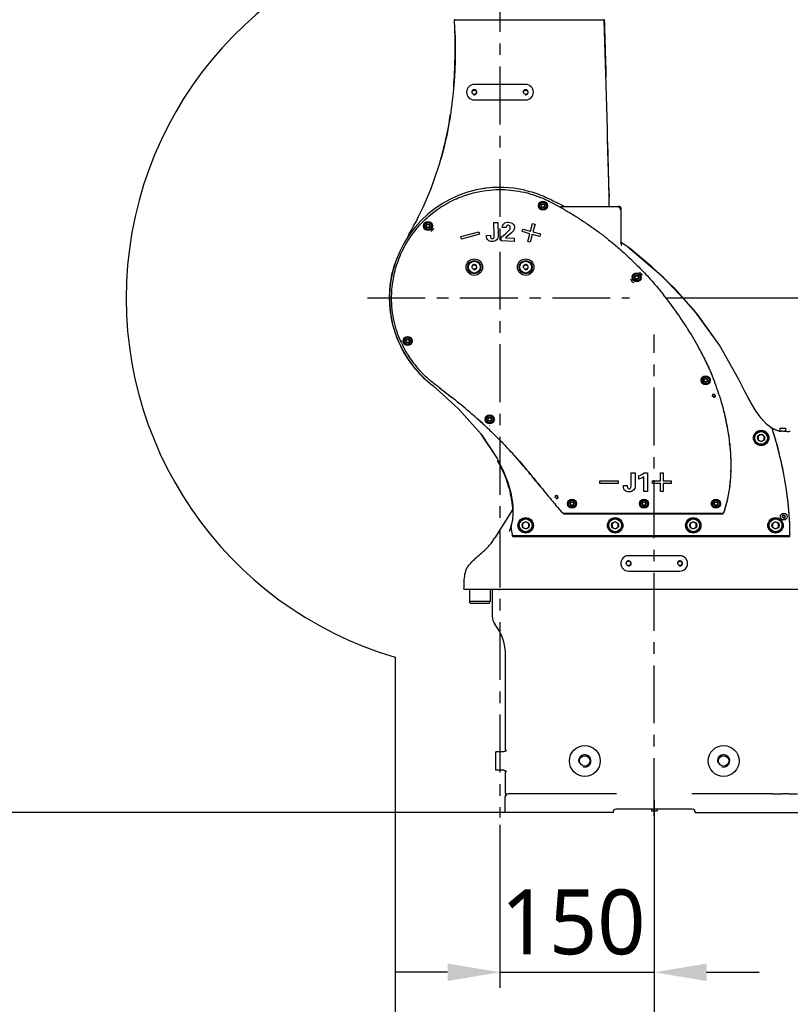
# Model space of a CAD drawing. Header units: millimetres. Extents: x 7426 to 8300, y 124 to 421.
# Tile 118 of 130: x 8197 to 8222, y 309 to 341. Entities that reach past the tile are written whole.
import ezdxf

# ---------------------------------------------------------------- set-up
doc = ezdxf.new("R2010")
doc.units = ezdxf.units.MM
doc.linetypes.add('BANKLINE1', pattern=[5.5, 4, -1.5])
doc.linetypes.add('CENTER', pattern=[0.6, 0.375, -0.075, 0.075, -0.075])
for name, color, linetype in [('00_COMPONENTS', 7, 'BANKLINE1'), ('外形图', 7, 'Continuous'), ('多重引线', 7, 'Continuous')]:
    doc.layers.add(name, color=color, linetype=linetype)
doc.styles.add('微软雅黑', font='msyh.ttc')
doc.dimstyles.new('尺寸标注_1_30比例', dxfattribs={"dimtxt": 2.1, "dimasz": 1.7, "dimexe": 0.5, "dimexo": 0.4, "dimgap": 0.5, "dimtad": 1, "dimdec": 1, "dimlfac": 30, "dimdsep": 46, "dimtxsty": '微软雅黑', "dimcen": 0.09, "dimadec": 0, "dimazin": 0, "dimtp": 0.01, "dimtm": 0.01, "dimtfac": 1, "dimtdec": 1, "dimtofl": 0, "dimtmove": 0, "dimatfit": 3, "dimfxl": 1, "dimtolj": 1, "dimarcsym": 0})

# ---------------------------------------------------------------- blocks, each defined once
blk = doc.blocks.new('*D1494')
at = {"layer": 'Defpoints', "color": 0}
for p in [(8214.726, 352.457), (8232.486, 352.457), (8217.448, 332.124)]:
    blk.add_point(p, dxfattribs=at)
at = {"layer": '外形图', "color": 0, "linetype": 'Continuous', "lineweight": -2}
for p, q in [((8215.126, 352.457), (8232.986, 352.457)), ((8232.486, 333.824), (8232.486, 350.757)), ((8217.848, 332.124), (8232.986, 332.124))]:
    blk.add_line(p, q, dxfattribs=at)
at = {"layer": '外形图', "color": 0}
for points in [[(8232.77, 350.757), (8232.203, 350.757), (8232.486, 352.457)], [(8232.203, 333.824), (8232.77, 333.824), (8232.486, 332.124)]]:
    blk.add_solid(points, dxfattribs=at)
at = {"layer": '外形图', "color": 0, "insert": (8229.805, 342.291), "char_height": 2.1, "attachment_point": 2, "rotation": 90, "style": '微软雅黑'}
blk.add_mtext('\\A1;\\A1;610', dxfattribs=at)
blk = doc.blocks.new('*D1497')
at = {"layer": 'Defpoints', "color": 0}
for p in [(8217.448, 315.511), (8212.448, 315.457), (8217.448, 310.277)]:
    blk.add_point(p, dxfattribs=at)
at = {"layer": '外形图', "color": 0, "linetype": 'Continuous', "lineweight": -2}
for p, q in [((8212.448, 315.057), (8212.448, 309.777)), ((8217.448, 315.111), (8217.448, 309.777)), ((8210.748, 310.277), (8209.048, 310.277)), ((8212.448, 310.277), (8217.448, 310.277)), ((8219.148, 310.277), (8220.848, 310.277))]:
    blk.add_line(p, q, dxfattribs=at)
at = {"layer": '外形图', "color": 0}
for points in [[(8210.748, 309.993), (8210.748, 310.56), (8212.448, 310.277)], [(8219.148, 310.56), (8219.148, 309.993), (8217.448, 310.277)]]:
    blk.add_solid(points, dxfattribs=at)
at = {"layer": '外形图', "color": 0, "insert": (8214.821, 312.959), "char_height": 2.1, "attachment_point": 2, "style": '微软雅黑'}
blk.add_mtext('\\A1;\\A1;150', dxfattribs=at)
blk = doc.blocks.new('*D1501')
at = {"layer": '00_COMPONENTS', "color": 0, "linetype": 'ByBlock', "lineweight": -2, "ltscale": 20}
for p, q in [((8168.947, 331.724), (8168.947, 282.959)), ((8217.448, 315.846), (8217.448, 282.959)), ((8215.748, 283.459), (8170.647, 283.459))]:
    blk.add_line(p, q, dxfattribs=at)
at = {"layer": '00_COMPONENTS', "color": 0}
for points in [[(8170.647, 283.742), (8170.647, 283.176), (8168.947, 283.459)], [(8215.748, 283.176), (8215.748, 283.742), (8217.448, 283.459)]]:
    blk.add_solid(points, dxfattribs=at)
at = {"layer": 'Defpoints', "color": 0}
for p in [(8168.947, 332.124), (8217.448, 316.246), (8168.947, 283.459)]:
    blk.add_point(p, dxfattribs=at)
at = {"layer": '00_COMPONENTS', "color": 0, "insert": (8193.198, 285.05), "char_height": 2.1, "attachment_point": 5, "style": '微软雅黑'}
blk.add_mtext('\\A1;\\A1;1455', dxfattribs=at)
blk = doc.blocks.new('*D1502')
at = {"layer": '00_COMPONENTS', "color": 0, "linetype": 'ByBlock', "lineweight": -2, "ltscale": 20}
for p, q in [((8212.215, 315.457), (8161.81, 315.457)), ((8162.31, 313.757), (8162.31, 290.696)), ((8208.168, 288.996), (8161.81, 288.996))]:
    blk.add_line(p, q, dxfattribs=at)
at = {"layer": '00_COMPONENTS', "color": 0}
for points in [[(8162.593, 313.757), (8162.026, 313.757), (8162.31, 315.457)], [(8162.026, 290.696), (8162.593, 290.696), (8162.31, 288.996)]]:
    blk.add_solid(points, dxfattribs=at)
at = {"layer": 'Defpoints', "color": 0}
for p in [(8212.615, 315.457), (8162.31, 288.996), (8208.568, 288.996)]:
    blk.add_point(p, dxfattribs=at)
at = {"layer": '00_COMPONENTS', "color": 0, "insert": (8160.725, 302.227), "char_height": 2.1, "attachment_point": 5, "rotation": 90, "style": '微软雅黑'}
blk.add_mtext('\\A1;\\A1;793.8', dxfattribs=at)
blk = doc.blocks.new('*D1503')
at = {"layer": '00_COMPONENTS', "color": 0, "linetype": 'ByBlock', "lineweight": -2, "ltscale": 20}
for p, q in [((8212.048, 375.625), (8161.81, 375.625)), ((8162.31, 317.157), (8162.31, 373.925)), ((8213.382, 315.457), (8161.81, 315.457))]:
    blk.add_line(p, q, dxfattribs=at)
at = {"layer": '00_COMPONENTS', "color": 0}
for points in [[(8162.593, 373.925), (8162.026, 373.925), (8162.31, 375.625)], [(8162.026, 317.157), (8162.593, 317.157), (8162.31, 315.457)]]:
    blk.add_solid(points, dxfattribs=at)
at = {"layer": 'Defpoints', "color": 0}
for p in [(8162.31, 375.625), (8212.448, 375.625), (8213.782, 315.457)]:
    blk.add_point(p, dxfattribs=at)
at = {"layer": '00_COMPONENTS', "color": 0, "insert": (8160.718, 345.541), "char_height": 2.1, "attachment_point": 5, "rotation": 90, "style": '微软雅黑'}
blk.add_mtext('\\A1;\\A1;1805', dxfattribs=at)

msp = doc.modelspace()

# ---------------------------------------------------------------- linework, layer by layer
at = {"layer": '00_COMPONENTS', "linetype": 'CENTER', "ltscale": 5}
msp.add_line((8208.1501, 332.124), (8216.6487, 332.124), dxfattribs=at)
at = {"layer": '00_COMPONENTS', "linetype": 'ByBlock', "ltscale": 20}
msp.add_line((8209.0501, 320.4911), (8209.0501, 289.0013), dxfattribs=at)
for radius, start, end in [(43.5013, 9, 259), (15.9863, 331.51953, 87.2624), (12.1191, 96.25982, 253.7161)]:
    msp.add_arc((8212.4482, 332.124), radius, start, end, dxfattribs=at)
at = {"layer": '外形图', "linetype": 'CENTER', "ltscale": 5}
for p, q in [((8212.4482, 354.624), (8212.4482, 315.2907)), ((8217.4482, 315.344), (8217.4482, 330.9369))]:
    msp.add_line(p, q, dxfattribs=at)
at = {"layer": '外形图', "linetype": 'Continuous'}
for p, q in [((8210.9719, 341.1573), (8210.9735, 341.124)), ((8215.8307, 341.124), (8210.9735, 341.124)), ((8215.8307, 341.124), (8215.8297, 341.1573)), ((8213.2816, 339.0407), (8211.6149, 339.0407)), ((8211.6149, 338.5407), (8213.2816, 338.5407)), ((8215.9836, 335.5027), (8215.986, 335.3965)), ((8213.7842, 335.1148), (8213.8135, 335.1657)), ((8213.8135, 335.064), (8213.7842, 335.1148)), ((8213.8135, 335.1657), (8213.8722, 335.1657)), ((8213.8722, 335.064), (8213.8135, 335.064)), ((8213.8722, 335.1657), (8213.9016, 335.1148)), ((8213.9016, 335.1148), (8213.8722, 335.064)), ((8214.4948, 335.1064), (8214.2997, 335.2089)), ((8214.4537, 335.0907), (8216.2816, 335.0907)), ((8214.4871, 335.0996), (8214.4748, 335.1054)), ((8214.5225, 335.0911), (8214.4871, 335.0996)), ((8214.5227, 335.0907), (8214.4948, 335.1064)), ((8214.533, 335.0907), (8214.5225, 335.0911)), ((8215.993, 335.0917), (8215.9927, 335.1044)), ((8216.3816, 333.8909), (8216.3816, 334.9907)), ((8210.0561, 334.4575), (8210.0854, 334.5083)), ((8210.0854, 334.4066), (8210.0561, 334.4575)), ((8210.0854, 334.5083), (8210.1441, 334.5083)), ((8210.1441, 334.4066), (8210.0854, 334.4066)), ((8210.1441, 334.5083), (8210.1735, 334.4575)), ((8210.1735, 334.4575), (8210.1441, 334.4066)), ((8212.2461, 334.5685), (8212.3764, 334.5728)), ((8212.2605, 334.1338), (8212.2461, 334.5685)), ((8212.3764, 334.5728), (8212.3897, 334.1723)), ((8212.6534, 334.4049), (8212.5194, 334.4103)), ((8213.1654, 334.2735), (8213.187, 334.354)), ((8213.187, 334.354), (8213.4365, 334.2871)), ((8213.4365, 334.2871), (8213.5034, 334.5367)), ((8213.5034, 334.5367), (8213.5839, 334.5151)), ((8213.5839, 334.5151), (8213.517, 334.2656)), ((8211.1803, 334.1156), (8211.7599, 334.2709)), ((8211.2019, 334.0351), (8211.1803, 334.1156)), ((8211.7814, 334.1904), (8211.2019, 334.0351)), ((8211.7599, 334.2709), (8211.7814, 334.1904)), ((8212.0083, 334.1513), (8212.1357, 334.1555)), ((8212.0089, 334.1325), (8212.0083, 334.1513)), ((8212.1357, 334.1555), (8212.1355, 334.1342)), ((8212.4846, 333.9752), (8212.4893, 334.0895)), ((8212.6236, 334.0716), (8212.9117, 334.0599)), ((8212.9117, 334.0599), (8212.9076, 333.9581)), ((8213.415, 334.2066), (8213.1654, 334.2735)), ((8213.3481, 333.9571), (8213.415, 334.2066)), ((8213.4955, 334.1851), (8213.4286, 333.9355)), ((8213.745, 334.1182), (8213.4955, 334.1851)), ((8213.517, 334.2656), (8213.7666, 334.1987)), ((8213.7666, 334.1987), (8213.745, 334.1182)), ((8212.9076, 333.9581), (8212.4846, 333.9752)), ((8213.4286, 333.9355), (8213.3481, 333.9571)), ((8216.6327, 333.7438), (8216.3816, 333.9235)), ((8216.5158, 333.8275), (8216.3816, 333.9175)), ((8217.7534, 332.7883), (8216.5935, 333.7719)), ((8216.8229, 332.7907), (8216.8522, 332.8415)), ((8216.8522, 332.7398), (8216.8229, 332.7907)), ((8216.8522, 332.8415), (8216.9109, 332.8415)), ((8216.9109, 332.7398), (8216.8522, 332.7398)), ((8216.9109, 332.8415), (8216.9403, 332.7907)), ((8216.9403, 332.7907), (8216.9109, 332.7398)), ((8218.7342, 331.7362), (8217.7534, 332.7883)), ((8218.1196, 331.7386), (8218.1273, 331.7279)), ((8218.1273, 331.7279), (8218.1319, 331.7215)), ((8219.548, 330.6225), (8218.7342, 331.7362)), ((8209.3987, 330.7294), (8209.4281, 330.7802)), ((8209.4281, 330.6785), (8209.3987, 330.7294)), ((8209.4281, 330.7802), (8209.4868, 330.7802)), ((8209.4868, 330.6785), (8209.4281, 330.6785)), ((8209.4868, 330.7802), (8209.5161, 330.7294)), ((8209.5161, 330.7294), (8209.4868, 330.6785)), ((8219.5568, 330.6069), (8219.548, 330.6225)), ((8218.987, 330.3426), (8218.9808, 330.3544)), ((8219.0553, 330.2114), (8219.0575, 330.2071)), ((8209.61, 330.0577), (8209.61, 330.0576)), ((8219.1218, 330.0783), (8219.127, 330.0674)), ((8219.204, 329.9049), (8219.2085, 329.8953)), ((8219.3172, 329.6444), (8219.3218, 329.6332)), ((8210.2584, 329.2877), (8210.2628, 329.2842)), ((8219.0562, 329.4573), (8219.0856, 329.5082)), ((8219.0856, 329.4065), (8219.0562, 329.4573)), ((8219.0856, 329.5082), (8219.1443, 329.5082)), ((8219.1443, 329.4065), (8219.0856, 329.4065)), ((8219.1443, 329.5082), (8219.1736, 329.4573)), ((8219.1736, 329.4573), (8219.1443, 329.4065)), ((8210.5676, 329.1513), (8210.6041, 329.1229)), ((8210.6041, 329.1229), (8210.6373, 329.097)), ((8210.6373, 329.097), (8210.7027, 329.0459)), ((8210.7027, 329.0459), (8210.7104, 329.0399)), ((8210.7104, 329.0399), (8210.789, 328.9783)), ((8210.789, 328.9783), (8210.8737, 328.9117)), ((8219.709, 328.4298), (8219.7119, 328.418)), ((8212.0562, 328.1907), (8212.0856, 328.2415)), ((8212.0856, 328.1398), (8212.0562, 328.1907)), ((8212.0856, 328.2415), (8212.1443, 328.2415)), ((8212.1443, 328.1398), (8212.0856, 328.1398)), ((8212.1443, 328.2415), (8212.1736, 328.1907)), ((8212.1736, 328.1907), (8212.1443, 328.1398)), ((8221.1715, 327.9737), (8221.1387, 328.0038)), ((8221.1794, 327.9686), (8221.1715, 327.9737)), ((8221.2345, 327.9328), (8221.1994, 327.9556)), ((8211.8284, 327.7169), (8212.357, 326.9186)), ((8220.9149, 327.705), (8220.8159, 327.6478)), ((8220.8159, 327.6478), (8220.8159, 327.5335)), ((8221.0139, 327.6478), (8220.9149, 327.705)), ((8221.0139, 327.5335), (8221.0139, 327.6478)), ((8221.3561, 327.8587), (8221.2323, 327.9295)), ((8221.4604, 327.8191), (8221.3393, 327.8683)), ((8221.4688, 327.8176), (8221.4604, 327.8191)), ((8221.4739, 327.8173), (8221.5792, 327.8099)), ((8221.5268, 327.8136), (8221.5335, 327.91)), ((8221.5371, 327.9131), (8221.5335, 327.91)), ((8221.5335, 327.91), (8221.7164, 327.8972)), ((8221.5371, 327.9131), (8221.7133, 327.9008)), ((8221.5838, 327.8056), (8221.5706, 327.8062)), ((8221.7097, 327.8008), (8221.7164, 327.8972)), ((8221.7133, 327.9008), (8221.7164, 327.8972)), ((8221.8617, 327.7982), (8221.8144, 327.8015)), ((8221.8147, 327.7993), (8221.8148, 327.7984)), ((8220.8159, 327.5335), (8220.9149, 327.4763)), ((8220.9149, 327.4763), (8221.0139, 327.5335)), ((8212.531, 326.5328), (8212.5345, 326.5248)), ((8212.5403, 326.5561), (8212.5508, 326.5353)), ((8213.3244, 326.5456), (8213.2997, 326.5751)), ((8216.6998, 326.4572), (8216.8302, 326.4572)), ((8216.6998, 326.0222), (8216.6998, 326.4572)), ((8216.8302, 326.4572), (8216.8302, 326.0565)), ((8216.9551, 326.2541), (8216.9551, 326.3657)), ((8217.1177, 326.4572), (8217.2296, 326.4572)), ((8217.2296, 326.4572), (8217.2297, 325.8572)), ((8217.6566, 326.4572), (8217.74, 326.4572)), ((8217.6566, 326.1989), (8217.6566, 326.4572)), ((8217.74, 326.4572), (8217.74, 326.1989)), ((8215.6816, 326.1988), (8216.2816, 326.1989)), ((8215.6816, 326.1155), (8215.6816, 326.1988)), ((8216.2816, 326.1155), (8215.6816, 326.1155)), ((8216.2816, 326.1989), (8216.2816, 326.1155)), ((8216.4483, 326.0481), (8216.5757, 326.0481)), ((8216.4483, 326.0293), (8216.4483, 326.0481)), ((8216.5757, 326.0481), (8216.5749, 326.0268)), ((8217.1072, 325.8572), (8217.1072, 326.3314)), ((8217.3983, 326.1989), (8217.6566, 326.1989)), ((8217.3983, 326.1155), (8217.3983, 326.1989)), ((8217.6566, 326.1156), (8217.3983, 326.1155)), ((8217.6566, 325.8572), (8217.6566, 326.1156)), ((8217.74, 326.1989), (8217.9983, 326.1989)), ((8217.9983, 326.1156), (8217.74, 326.1156)), ((8217.74, 326.1156), (8217.74, 325.8572)), ((8217.9983, 326.1989), (8217.9983, 326.1156)), ((8213.7557, 326.0188), (8213.7528, 326.0224)), ((8217.2297, 325.8572), (8217.1072, 325.8572)), ((8217.74, 325.8572), (8217.6566, 325.8572)), ((8214.1462, 325.5418), (8214.1184, 325.575)), ((8214.7229, 325.4573), (8214.7522, 325.5082)), ((8214.7522, 325.4065), (8214.7229, 325.4573)), ((8214.7522, 325.5082), (8214.8109, 325.5082)), ((8214.8109, 325.4065), (8214.7522, 325.4065)), ((8214.8109, 325.5082), (8214.8403, 325.4573)), ((8214.8403, 325.4573), (8214.8109, 325.4065)), ((8217.0562, 325.4573), (8217.0856, 325.5082)), ((8217.0856, 325.4065), (8217.0562, 325.4573)), ((8217.0856, 325.5082), (8217.1443, 325.5082)), ((8217.1443, 325.4065), (8217.0856, 325.4065)), ((8217.1443, 325.5082), (8217.1736, 325.4573)), ((8217.1736, 325.4573), (8217.1443, 325.4065)), ((8219.3895, 325.4573), (8219.4189, 325.5082)), ((8219.4189, 325.4065), (8219.3895, 325.4573)), ((8219.4189, 325.5082), (8219.4776, 325.5082)), ((8219.4776, 325.4065), (8219.4189, 325.4065)), ((8219.4776, 325.5082), (8219.5069, 325.4573)), ((8219.5069, 325.4573), (8219.4776, 325.4065)), ((8212.8638, 325.28), (8212.2819, 324.3574)), ((8214.4813, 325.1598), (8214.4834, 325.1576)), ((8214.4834, 325.1576), (8214.4835, 325.1574)), ((8214.4942, 325.1461), (8214.4836, 325.1575)), ((8214.4952, 325.1572), (8219.6774, 325.1573)), ((8219.6832, 325.124), (8214.5149, 325.124)), ((8219.6949, 325.1574), (8219.6934, 325.1529)), ((8219.6952, 325.1577), (8219.6951, 325.1576)), ((8219.6952, 325.1577), (8219.6974, 325.1642)), ((8212.8493, 324.9209), (8212.8162, 324.7591)), ((8213.2816, 324.8717), (8213.1826, 324.8145)), ((8213.1826, 324.8145), (8213.1826, 324.7002)), ((8213.3806, 324.8145), (8213.2816, 324.8717)), ((8213.3806, 324.7002), (8213.3806, 324.8145)), ((8216.1816, 324.8717), (8216.0826, 324.8145)), ((8216.0826, 324.8145), (8216.0826, 324.7002)), ((8216.2806, 324.8145), (8216.1816, 324.8717)), ((8216.2806, 324.7002), (8216.2806, 324.8145)), ((8218.7149, 324.8717), (8218.6159, 324.8145)), ((8218.6159, 324.8145), (8218.6159, 324.7002)), ((8218.8139, 324.8145), (8218.7149, 324.8717)), ((8218.8139, 324.7002), (8218.8139, 324.8145)), ((8221.3816, 324.8717), (8221.2826, 324.8145)), ((8221.2826, 324.8145), (8221.2826, 324.7002)), ((8221.4806, 324.8145), (8221.3816, 324.8717)), ((8221.4806, 324.7002), (8221.4806, 324.8145)), ((8212.741, 324.563), (8212.7407, 324.5625)), ((8212.8529, 324.4573), (8212.8377, 324.5482)), ((8212.8588, 324.4221), (8212.8529, 324.4573)), ((8213.1826, 324.7002), (8213.2816, 324.643)), ((8213.2816, 324.643), (8213.3806, 324.7002)), ((8216.0826, 324.7002), (8216.1816, 324.643)), ((8216.1816, 324.643), (8216.2806, 324.7002)), ((8218.6159, 324.7002), (8218.7149, 324.643)), ((8218.7149, 324.643), (8218.8139, 324.7002)), ((8221.2826, 324.7002), (8221.3816, 324.643)), ((8221.3816, 324.643), (8221.4806, 324.7002)), ((8221.851, 324.4573), (8221.851, 324.4519)), ((8212.8641, 324.3907), (8212.8588, 324.4221)), ((8221.8509, 324.3907), (8212.8641, 324.3907)), ((8212.8701, 324.424), (8221.8366, 324.424)), ((8212.0177, 324.0109), (8212.021, 324.0141)), ((8218.2816, 323.774), (8216.6149, 323.774)), ((8216.6149, 323.274), (8218.2816, 323.274)), ((8211.2816, 322.6907), (8222.7787, 322.6907)), ((8211.4649, 322.6907), (8211.4649, 322.2907)), ((8212.1316, 322.6907), (8212.1316, 322.2907)), ((8212.1982, 322.6573), (8212.1982, 321.8026)), ((8212.4316, 322.6573), (8212.4316, 322.6907)), ((8212.1316, 322.2907), (8211.4649, 322.2907)), ((8211.5034, 322.224), (8211.4649, 322.2907)), ((8212.0931, 322.224), (8211.5034, 322.224)), ((8212.0931, 322.224), (8212.1316, 322.2907)), ((8212.6316, 317.4422), (8212.6316, 320.5363)), ((8212.577, 317.424), (8212.3149, 317.424)), ((8212.3149, 316.824), (8212.3149, 317.424)), ((8212.577, 316.824), (8212.3149, 316.824)), ((8212.577, 316.824), (8212.6063, 316.8193)), ((8212.6316, 316.0826), (8212.6316, 316.8059)), ((8212.6149, 315.4573), (8212.6149, 315.9573)), ((8212.6316, 316.0826), (8212.6306, 316.055)), ((8216.2309, 316.0573), (8212.7149, 316.0573)), ((8221.291, 316.0573), (8218.6656, 316.0573)), ((8221.291, 316.0573), (8221.6042, 316.0573)), ((8221.825, 316.0573), (8221.6042, 316.0573)), ((8221.825, 316.0573), (8222.0968, 316.0573)), ((8218.6816, 315.5573), (8216.2149, 315.5573)), ((8217.3566, 315.5573), (8217.3566, 315.5107)), ((8217.3566, 315.5107), (8217.5399, 315.5107)), ((8217.3566, 315.5107), (8217.3599, 315.5073)), ((8217.3599, 315.5073), (8217.5366, 315.5073)), ((8217.5399, 315.5107), (8217.5366, 315.5073)), ((8217.5399, 315.5573), (8217.5399, 315.5107)), ((8216.1149, 315.4573), (8212.6149, 315.4573)), ((8218.7816, 315.4573), (8222.2816, 315.4573))]:
    msp.add_line(p, q, dxfattribs=at)
for points in [[(8216.3932, 333.8326), (8216.3965, 333.828), (8216.3935, 333.8336), (8216.3859, 333.8555), (8216.3816, 333.8909)], [(8220.191, 329.4792), (8219.568, 330.5912), (8218.8606, 331.5806), (8218.1236, 332.4199), (8217.3764, 333.1341), (8216.6327, 333.7438)], [(8209.2562, 330.7395), (8209.2597, 330.7323), (8209.2618, 330.7244)], [(8221.2324, 327.9294), (8221.0932, 328.04), (8220.9228, 328.22), (8220.7534, 328.4474), (8220.5765, 328.7336), (8220.3821, 329.0952), (8220.191, 329.4792)], [(8210.3671, 329.1983), (8211.1065, 328.5301), (8211.8371, 327.7071), (8212.357, 326.9186)], [(8220.5531, 328.7772), (8220.528, 328.8199), (8220.4252, 329.015)], [(8220.7228, 328.497), (8220.6885, 328.5469), (8220.6221, 328.6599)], [(8220.8861, 328.2692), (8220.8468, 328.316), (8220.7956, 328.3907)], [(8212.1069, 327.9944), (8212.1083, 327.9922), (8212.11, 327.9904), (8212.1115, 327.9884), (8212.1145, 327.9841), (8212.1219, 327.9797)], [(8221.053, 328.0824), (8221.0087, 328.123), (8220.9635, 328.1769)], [(8221.5784, 327.7995), (8221.4911, 327.8112), (8221.3561, 327.8587)], [(8212.357, 326.9186), (8212.5394, 326.5604), (8212.6942, 326.1736), (8212.797, 325.8125), (8212.8533, 325.4807), (8212.869, 325.1816), (8212.8493, 324.9209)], [(8212.6647, 326.2421), (8212.7112, 326.1225), (8212.8124, 325.7404), (8212.8615, 325.3939), (8212.8631, 325.279)], [(8214.4834, 325.1576), (8214.4834, 325.1579), (8214.4836, 325.1586), (8214.4839, 325.1596), (8214.4844, 325.1609), (8214.4851, 325.1623), (8214.4858, 325.1639)], [(8214.4835, 325.1574), (8214.4868, 325.1573), (8214.4952, 325.1572)], [(8219.6774, 325.1573), (8219.6864, 325.1573), (8219.6928, 325.1574)], [(8219.6909, 325.1662), (8219.6921, 325.1644), (8219.6931, 325.1628), (8219.694, 325.1612), (8219.6947, 325.1598), (8219.6951, 325.1587), (8219.6952, 325.1578)], [(8212.8161, 324.7588), (8212.7627, 324.6068), (8212.7407, 324.5625)], [(8212.6565, 317.4712), (8212.6565, 317.4712), (8212.6507, 317.461), (8212.6338, 317.4434), (8212.6057, 317.4285), (8212.577, 317.424)], [(8212.6061, 316.8194), (8212.6339, 316.8046), (8212.6504, 316.7874), (8212.6556, 316.7788)], [(8212.6306, 316.055), (8212.6256, 316.0158), (8212.6184, 315.9835)]]:
    msp.add_lwpolyline(points, dxfattribs=at)
for centre, radius in [((8211.6149, 338.7907), 0.07), ((8213.2816, 338.7907), 0.07), ((8213.8429, 335.1148), 0.1467), ((8213.8429, 335.1148), 0.1438), ((8213.8429, 335.1148), 0.115), ((8213.8429, 335.1148), 0.0684), ((8210.1148, 334.4575), 0.1467), ((8210.1148, 334.4575), 0.1438), ((8210.1148, 334.4575), 0.115), ((8210.1148, 334.4575), 0.0684), ((8211.6148, 333.1237), 0.07), ((8213.2815, 333.1238), 0.07), ((8216.8816, 332.7907), 0.1467), ((8216.8816, 332.7907), 0.1438), ((8216.8816, 332.7907), 0.115), ((8216.8816, 332.7907), 0.0684), ((8209.4574, 330.7294), 0.1467), ((8209.4574, 330.7294), 0.1438), ((8209.4574, 330.7294), 0.115), ((8209.4574, 330.7294), 0.0684), ((8219.115, 329.4576), 0.1483), ((8219.1149, 329.4573), 0.1467), ((8219.1149, 329.4573), 0.1438), ((8219.1149, 329.4573), 0.115), ((8219.1149, 329.4573), 0.0684), ((8219.3816, 328.9576), 0.0417), ((8212.1151, 328.1907), 0.1483), ((8212.1149, 328.1907), 0.1467), ((8212.1149, 328.1907), 0.1438), ((8212.1149, 328.1907), 0.115), ((8212.1149, 328.1907), 0.0684), ((8220.9149, 327.5907), 0.25), ((8220.9149, 327.5907), 0.2167), ((8220.9149, 327.5907), 0.2067), ((8220.9149, 327.5907), 0.1143), ((8214.2817, 325.6741), 0.0417), ((8214.7816, 325.4573), 0.1467), ((8214.7816, 325.4573), 0.1438), ((8214.7816, 325.4573), 0.115), ((8214.7816, 325.4573), 0.0684), ((8217.1149, 325.4573), 0.1467), ((8217.1149, 325.4573), 0.1438), ((8217.1149, 325.4573), 0.115), ((8217.1149, 325.4573), 0.0684), ((8219.4483, 325.4573), 0.1483), ((8219.4482, 325.4573), 0.1467), ((8219.4482, 325.4573), 0.1438), ((8219.4482, 325.4573), 0.115), ((8219.4482, 325.4573), 0.0684), ((8221.6482, 325.0407), 0.1083), ((8221.6482, 325.0407), 0.0417), ((8213.2816, 324.7573), 0.25), ((8213.2816, 324.7573), 0.2167), ((8213.2816, 324.7573), 0.2067), ((8213.2816, 324.7573), 0.1143), ((8216.1816, 324.7573), 0.25), ((8216.1816, 324.7573), 0.2167), ((8216.1816, 324.7573), 0.2067), ((8216.1816, 324.7573), 0.1143), ((8218.7149, 324.7573), 0.25), ((8218.7149, 324.7573), 0.2167), ((8218.7149, 324.7573), 0.2067), ((8218.7149, 324.7573), 0.1143), ((8221.3816, 324.7573), 0.25), ((8221.3816, 324.7573), 0.2167), ((8221.3816, 324.7573), 0.2067), ((8221.3816, 324.7573), 0.1143), ((8216.6149, 323.524), 0.07), ((8218.2816, 323.524), 0.07), ((8215.1982, 317.124), 0.5), ((8219.6982, 317.124), 0.5), ((8215.1982, 317.124), 0.17), ((8219.6982, 317.124), 0.17)]:
    msp.add_circle(centre, radius, dxfattribs=at)
for centre, radius, start, end in [((8189.2315, 340.1146), 21.7654, 1.71624, 2.65821), ((8189.2327, 340.1146), 21.7642, 1.71541, 2.65822), ((7314.8846, 313.8139), 901.3599, 1.3788003, 1.7362574), ((8196.7376, 340.1199), 14.2564, 355.3941, 357.11317), ((8211.6149, 338.7907), 0.25, 90, 270), ((8211.6149, 338.7907), 0.0833, 255, 195), ((8213.2816, 338.7907), 0.0833, 255, 195), ((8213.2816, 338.7907), 0.25, 270, 90), ((8198.8952, 339.882), 12.0848, 349.16075, 351.40055), ((8199.3061, 339.804), 11.6666, 347.2143, 349.15767), ((8199.5611, 339.7466), 11.4052, 345.76695, 347.17056), ((8211.2032, 337.1041), 0.5333, 166.82632, 168.10516), ((7610.2422, 321.3058), 605.9077, 1.3426042, 1.5126105), ((8199.7377, 339.7017), 11.223, 344.06669, 345.76734), ((8200.0033, 339.6228), 10.9459, 330.15917, 344.08192), ((8212.4482, 332.124), 3.5833, 77.89364, 232.32952), ((8212.4506, 332.1086), 3.5988, 97.0907, 98.77927), ((8212.4486, 332.1394), 3.568, 89.00961, 94.05431), ((8212.48, 332.185), 3.5171, 76.92639, 78.18614), ((8211.6278, 330.3887), 5.4329, 63.62713, 63.74381), ((8214.4536, 335.3098), 0.2191, 261.81158, 270.00154), ((8216.2149, 334.924), 0.1667, 0, 90), ((8216.2816, 334.9907), 0.1, 0, 90), ((8199.6901, 339.7911), 11.3013, 329.91386, 330.20924), ((8211.6148, 333.1237), 0.0833, 255, 195), ((8213.2815, 333.1238), 0.0833, 255, 195), ((8208.373, 324.7321), 12.0036, 35.71115, 38.65636), ((8208.2872, 324.67), 12.1095, 35.48906, 35.61303), ((8208.1835, 324.598), 12.2358, 32.37457, 35.48177), ((8208.1217, 324.5586), 12.3091, 32.07679, 32.3753), ((8208.0572, 324.5189), 12.3848, 28.89513, 32.074), ((8212.4602, 332.1355), 3.5272, 204.96949, 211.44991), ((8209.9281, 325.5498), 10.2487, 27.95634, 28.90353), ((8212.4347, 332.1181), 3.4964, 211.42488, 216.10828), ((8212.4356, 332.1189), 3.4973, 211.60515, 216.03435), ((8210.4078, 325.8036), 9.706, 27.06439, 27.88209), ((8210.7003, 325.9537), 9.3772, 26.92603, 27.06058), ((8211.0144, 326.1128), 9.0252, 26.06382, 26.9777), ((8210.9582, 326.0844), 9.0881, 26.10644, 26.9278), ((8212.494, 332.1417), 3.6266, 215.83271, 229.12957), ((8212.3257, 332.0425), 3.3638, 216.16272, 223.2353), ((8211.3532, 326.2793), 8.6477, 25.91195, 26.09859), ((8211.8856, 326.5367), 8.0563, 24.71367, 25.99267), ((8211.7884, 326.4897), 8.1642, 25.06964, 25.91857), ((8212.2137, 326.6894), 7.6944, 24.81143, 25.06478), ((8212.6961, 326.9121), 7.1631, 23.53898, 24.81346), ((8212.9078, 327.0067), 6.9313, 23.6223, 24.62927), ((8212.4432, 332.1497), 3.5228, 223.19661, 223.35975), ((8213.6889, 327.3488), 6.0785, 22.81704, 23.61855), ((8213.5551, 327.2908), 6.2242, 23.15686, 23.50089), ((8214.1271, 327.5348), 5.6024, 22.22603, 23.16345), ((8214.4006, 327.6482), 5.3064, 22.09863, 22.81794), ((8214.6778, 327.7612), 5.007, 21.93673, 22.21089), ((8214.9542, 327.873), 4.7089, 21.52136, 21.9494), ((8214.9277, 327.8619), 4.7376, 21.6483, 21.93665), ((8215.1514, 327.9506), 4.4969, 21.34598, 21.64829), ((8215.117, 327.9374), 4.5339, 21.34286, 21.5197), ((8210.4567, 326.1092), 9.5398, 17.36371, 21.38357), ((8212.5016, 332.2719), 3.6527, 230.3789, 230.62341), ((8195.0884, 310.7228), 23.9747, 50.41029, 50.73334), ((8194.6349, 308.621), 25.9874, 52.18632, 52.37159), ((8198.7624, 313.5066), 19.5959, 49.92457, 51.82595), ((8199.0733, 313.8888), 19.1033, 49.90005, 51.85046), ((8219.3816, 328.9575), 0.05, 254.94477, 90.00147), ((8200.6242, 315.7335), 16.6933, 47.93909, 49.89338), ((8211.277, 326.3508), 8.6845, 13.85066, 14.20371), ((8201.3302, 316.517), 15.6389, 46.21686, 48.40591), ((8201.9732, 317.1922), 14.7065, 42.46976, 45.32508), ((8221.1587, 327.8205), 0.1315, 41.0391, 55.97669), ((8209.7812, 324.163), 12.0818, 11.01684, 17.84372), ((8209.8524, 324.1838), 12.0076, 12.91228, 17.85316), ((8222.5831, 348.001), 20.2202, 266.93716, 267.12993), ((8212.8108, 326.6308), 7.1241, 6.08139, 6.26236), ((8199.6996, 315.1666), 17.7515, 39.99181, 41.88661), ((8207.7653, 324.3868), 5.227, 28.00665, 28.2078), ((8207.9452, 324.4807), 5.0241, 25.13746, 28.0247), ((8209.5978, 324.1207), 12.2698, 11.44381, 12.93377), ((8208.2011, 324.6023), 4.7407, 24.02932, 25.12061), ((8214.227, 326.6918), 5.7054, 357.85433, 358.44081), ((8209.6621, 324.134), 12.2042, 11.04396, 11.44283), ((8209.7592, 324.1524), 12.1054, 8.62761, 11.04664), ((8214.2817, 325.6741), 0.05, 255.44574, 90.00147), ((8210.1342, 324.2084), 11.7263, 6.99087, 8.6318), ((8221.18, 331.3602), 9.1278, 220.71757, 222.78691), ((8221.1797, 331.3599), 9.1274, 220.71754, 222.78742), ((8210.8499, 324.2946), 11.0054, 4.48591, 6.99872), ((8219.8249, 330.1175), 7.2891, 223.00254, 223.24072), ((8216.2681, 326.3462), 3.6272, 340.30874, 340.79206), ((8221.6482, 325.0407), 0.05, 255, 195), ((8211.8224, 324.3704), 10.0299, 2.68995, 4.48876), ((8212.9687, 324.7181), 0.158, 164.93959, 170.50428), ((8213.0459, 324.4264), 8.8052, 0.20082, 2.69968), ((8127.162, 310.143), 86.8782, 9.483512, 9.642805), ((8153.221, 314.5502), 60.4492, 9.520164, 9.661793), ((8217.127, 326.6438), 4.8009, 207.09203, 207.53977), ((8218.5224, 325.8714), 3.6164, 336.4079, 336.98292), ((8213.6605, 324.4326), 8.1905, 359.94351, 0.13528), ((8213.7429, 324.4325), 8.1082, 359.70464, 359.94359), ((8216.6149, 323.524), 0.25, 90, 270), ((8216.6149, 323.524), 0.0833, 255, 195), ((8218.2816, 323.524), 0.0833, 255, 195), ((8218.2816, 323.524), 0.25, 270, 90), ((8212.5982, 321.8026), 0.4, 180, 217.78433), ((8210.9649, 320.5363), 1.6667, 0, 37.78433), ((8215.1982, 317.124), 0.2, 255, 195), ((8219.6982, 317.124), 0.2, 255, 195), ((8212.7149, 315.9573), 0.1, 90, 180), ((8216.2149, 315.4573), 0.1, 90, 180), ((8218.6816, 315.4573), 0.1, 0, 90)]:
    msp.add_arc(centre, radius, start, end, dxfattribs=at)
for points in [[(8215.8307, 341.124), (8215.8403, 340.8053), (8215.85, 340.4774), (8215.8597, 340.1439)], [(8210.9872, 340.7661), (8211.0249, 339.4997), (8210.9489, 338.0895), (8210.5295, 336.6208)], [(8210.9759, 339.4019), (8210.9996, 339.8717), (8211.0002, 340.3277), (8210.9871, 340.7664)], [(8215.8597, 340.1439), (8215.8681, 339.8546), (8215.8766, 339.5611), (8215.8849, 339.2656)], [(8215.9927, 335.1044), (8215.9898, 335.2349), (8215.9867, 335.3677), (8215.9836, 335.5027)], [(8210.2943, 334.3718), (8210.2759, 334.3321), (8210.2414, 334.2973), (8210.2018, 334.2786)], [(8212.5194, 334.4103), (8212.5232, 334.4637), (8212.5433, 334.5059), (8212.5796, 334.5364)], [(8212.5796, 334.5364), (8212.6156, 334.5666), (8212.6634, 334.581), (8212.7231, 334.5786)], [(8212.673, 334.4647), (8212.6632, 334.4522), (8212.6566, 334.4324), (8212.6534, 334.4049)], [(8212.7217, 334.482), (8212.6992, 334.4829), (8212.6826, 334.4769), (8212.673, 334.4647)], [(8212.7134, 334.284), (8212.7573, 334.3275), (8212.7803, 334.3684), (8212.7818, 334.4068)], [(8212.766, 334.4602), (8212.7549, 334.474), (8212.7401, 334.4813), (8212.7217, 334.482)], [(8212.7231, 334.5786), (8212.7866, 334.576), (8212.8348, 334.5586), (8212.8681, 334.5266)], [(8212.7818, 334.4068), (8212.7827, 334.4285), (8212.7772, 334.4463), (8212.766, 334.4602)], [(8212.9155, 334.4023), (8212.9136, 334.3568), (8212.8939, 334.3124), (8212.8569, 334.2692)], [(8212.8681, 334.5266), (8212.9016, 334.4944), (8212.9175, 334.4532), (8212.9155, 334.4023)], [(8212.0625, 333.9922), (8212.029, 334.0199), (8212.0111, 334.0665), (8212.0089, 334.1325)], [(8212.1355, 334.1342), (8212.1352, 334.077), (8212.1572, 334.0492), (8212.1947, 334.0505)], [(8212.3433, 334.0101), (8212.3101, 333.9744), (8212.2606, 333.9557), (8212.1946, 333.9535)], [(8212.1947, 334.0505), (8212.219, 334.0513), (8212.2363, 334.0581), (8212.2466, 334.0711)], [(8212.2466, 334.0711), (8212.2568, 334.0839), (8212.2615, 334.1049), (8212.2605, 334.1338)], [(8212.3897, 334.1723), (8212.3921, 334.0997), (8212.3763, 334.0456), (8212.3433, 334.0101)], [(8212.4893, 334.0895), (8212.5948, 334.1756), (8212.6693, 334.2403), (8212.7134, 334.284)], [(8212.8569, 334.2692), (8212.8197, 334.2259), (8212.7418, 334.16), (8212.6236, 334.0716)], [(8212.1946, 333.9535), (8212.1399, 333.9517), (8212.096, 333.9644), (8212.0625, 333.9922)], [(8216.9708, 332.9563), (8217.0066, 332.9366), (8217.0371, 332.9034), (8217.0539, 332.8662)], [(8216.7988, 332.6102), (8216.7502, 332.6318), (8216.7086, 332.6785), (8216.6927, 332.7292)], [(8210.5012, 329.2027), (8210.6047, 329.1229), (8210.708, 329.0427), (8210.8123, 328.9639)], [(8219.7119, 328.418), (8219.7846, 328.1215), (8219.8416, 327.8206), (8219.8795, 327.5177)], [(8221.2818, 327.8651), (8221.2735, 327.8908), (8221.2548, 327.9143), (8221.2324, 327.9294)], [(8221.2579, 327.9068), (8221.2684, 327.8947), (8221.2769, 327.8804), (8221.2818, 327.8651)], [(8219.8949, 327.3855), (8219.9229, 327.1227), (8219.9362, 326.8578), (8219.9316, 326.5937)], [(8213.7528, 326.0224), (8213.631, 326.173), (8213.5091, 326.3235), (8213.3854, 326.4725)], [(8216.9551, 326.3657), (8217.0228, 326.3904), (8217.0767, 326.4209), (8217.1177, 326.4572)], [(8219.9285, 326.4782), (8219.9199, 326.2495), (8219.8973, 326.0207), (8219.858, 325.7952)], [(8221.851, 324.4573), (8221.8488, 325.1325), (8221.7696, 325.8091), (8221.6403, 326.4718)], [(8216.8302, 326.0565), (8216.8302, 325.9838), (8216.8127, 325.9303), (8216.7785, 325.896)], [(8217.1072, 326.3314), (8217.0717, 326.303), (8217.0211, 326.2775), (8216.9551, 326.2541)], [(8216.4972, 325.8873), (8216.4646, 325.9161), (8216.4483, 325.9633), (8216.4483, 326.0293)], [(8216.628, 325.8442), (8216.5732, 325.8442), (8216.5298, 325.8584), (8216.4972, 325.8873)], [(8216.5749, 326.0268), (8216.5727, 325.9696), (8216.5937, 325.9412), (8216.6313, 325.9412)], [(8216.7785, 325.896), (8216.7441, 325.8614), (8216.694, 325.8442), (8216.628, 325.8442)], [(8216.6313, 325.9412), (8216.6556, 325.9412), (8216.6731, 325.9474), (8216.6838, 325.9601)], [(8216.6838, 325.9601), (8216.6944, 325.9725), (8216.6998, 325.9934), (8216.6998, 326.0222)], [(8219.8512, 325.7572), (8219.8139, 325.5539), (8219.7627, 325.3526), (8219.6949, 325.1574)], [(8212.8128, 324.6955), (8212.81, 324.7115), (8212.8102, 324.7282), (8212.8129, 324.7442)], [(8212.8129, 324.7441), (8212.8102, 324.7281), (8212.81, 324.7115), (8212.8128, 324.6955)], [(8212.1689, 324.1883), (8212.2027, 324.2349), (8212.2391, 324.2895), (8212.2819, 324.3574)]]:
    msp.add_open_spline(points, degree=3, dxfattribs=at)
for points, knots in [([(8209.2627, 330.6465), (8209.2178, 330.7429), (8209.132, 330.9514), (8209.031, 331.2857), (8208.9598, 331.6563), (8208.9273, 332.0638), (8208.9464, 332.5206), (8209.0385, 333.0291), (8209.2291, 333.575), (8209.5349, 334.1239), (8209.9491, 334.6233), (8210.4378, 335.0275), (8210.9487, 335.3174), (8211.4416, 335.5021), (8211.8954, 335.6028), (8212.3083, 335.6419), (8212.6918, 335.6354), (8213.0597, 335.5904), (8213.4192, 335.5078), (8213.7443, 335.396), (8213.9445, 335.3039), (8214.0312, 335.2611)], [0, 0, 0, 0, 0.0367302, 0.0778051, 0.1205378, 0.1669204, 0.2188077, 0.2781416, 0.3448932, 0.4177572, 0.4941713, 0.5678079, 0.6357639, 0.696288, 0.7490731, 0.7960024, 0.8393061, 0.8814231, 0.9238908, 0.9665887, 1, 1, 1, 1]), ([(8213.2755, 335.6109), (8213.4545, 335.5694), (8213.8072, 335.4587), (8214.1366, 335.2938), (8214.2997, 335.2089)], [0, 0, 0, 0, 0.4998613, 1, 1, 1, 1]), ([(8214.0412, 335.2562), (8214.0616, 335.2461), (8214.1907, 335.1811), (8214.4234, 335.054), (8214.7387, 334.8727), (8215.0467, 334.6796), (8215.3489, 334.4776), (8215.6452, 334.2654), (8215.9405, 334.0385), (8216.2446, 333.7877), (8216.568, 333.5007), (8216.9163, 333.1663), (8217.2885, 332.7756), (8217.5653, 332.4546), (8217.7188, 332.265), (8217.7467, 332.2301)], [0, 0, 0, 0, 0.0141671, 0.0899061, 0.1650321, 0.2404879, 0.3161011, 0.3912034, 0.4672897, 0.5477985, 0.6365014, 0.7363097, 0.848195, 0.9722072, 1, 1, 1, 1]), ([(8209.5538, 330.0186), (8209.2282, 330.4702), (8208.7817, 331.5402), (8208.8695, 332.6974), (8209.0392, 333.2278)], [0, 0, 0, 0, 0.4999363, 1, 1, 1, 1]), ([(8210.1722, 329.4583), (8210.1432, 329.4823), (8210.0604, 329.5532), (8209.9644, 329.6452), (8209.8983, 329.7137), (8209.8819, 329.7311)], [0, 0, 0, 0, 0.2834178, 0.820471, 1, 1, 1, 1]), ([(8210.5012, 329.2027), (8210.4657, 329.23), (8210.378, 329.2973), (8210.2714, 329.3779), (8210.2021, 329.4337), (8210.1843, 329.4484)], [0, 0, 0, 0, 0.3346885, 0.8269921, 1, 1, 1, 1]), ([(8219.3816, 329.0076), (8219.3735, 329.0076), (8219.3581, 329.0038), (8219.3399, 328.9883), (8219.3309, 328.9674), (8219.3312, 328.9522), (8219.3333, 328.9446), (8219.3335, 328.944)], [0, 0, 0, 0, 0.2449014, 0.4898028, 0.7347042, 0.9796056, 1, 1, 1, 1]), ([(8219.5618, 328.9562), (8219.6054, 328.8168), (8219.6928, 328.5119), (8219.8001, 328.0429), (8219.8804, 327.5535), (8219.9271, 327.0697), (8219.9383, 326.5857), (8219.909, 326.1015), (8219.834, 325.6244), (8219.7491, 325.3143), (8219.6974, 325.1641)], [0, 0, 0, 0, 0.1136966, 0.2467578, 0.3741754, 0.4993687, 0.6247483, 0.750526, 0.8764216, 1, 1, 1, 1]), ([(8211.8073, 328.1272), (8211.8257, 328.1106), (8211.9284, 328.0174), (8212.1219, 327.8373), (8212.394, 327.572), (8212.6907, 327.2661), (8213.016, 326.9091), (8213.3664, 326.499), (8213.7312, 326.0495), (8214.0298, 325.6791), (8214.2099, 325.4659), (8214.2617, 325.4058)], [0, 0, 0, 0, 0.0201952, 0.1134358, 0.216095, 0.3309018, 0.4618436, 0.6109456, 0.7718501, 0.9351655, 1, 1, 1, 1]), ([(8221.7479, 327.7984), (8221.7371, 327.7987), (8221.6824, 327.8008), (8221.6278, 327.8034), (8221.5838, 327.8056)], [0, 0, 0, 0, 0.1961207, 1, 1, 1, 1]), ([(8221.7479, 327.7984), (8221.7519, 327.7982), (8221.7594, 327.7979), (8221.767, 327.7974), (8221.7705, 327.7971)], [0, 0, 0, 0, 0.5253404, 1, 1, 1, 1]), ([(8221.7705, 327.7971), (8221.7814, 327.7963), (8221.7913, 327.7974), (8221.8141, 327.7936), (8221.8144, 327.7974)], [0, 0, 0, 0, 0.7426138, 1, 1, 1, 1]), ([(8221.8136, 327.7981), (8221.8134, 327.7982), (8221.8127, 327.7984), (8221.812, 327.7985), (8221.8115, 327.7985)], [0, 0, 0, 0, 0.4263811, 1, 1, 1, 1]), ([(8221.8144, 327.7974), (8221.8144, 327.7975), (8221.8142, 327.7979), (8221.8138, 327.798), (8221.8136, 327.7981)], [0, 0, 0, 0, 0.3924396, 1, 1, 1, 1]), ([(8212.5345, 326.5248), (8212.5821, 326.4175), (8212.714, 326.0866), (8212.8234, 325.6501), (8212.8494, 325.3504), (8212.8525, 325.2621)], [0, 0, 0, 0, 0.2523644, 0.7696528, 1, 1, 1, 1]), ([(8214.2817, 325.7241), (8214.274, 325.7241), (8214.2589, 325.7207), (8214.2402, 325.7054), (8214.2305, 325.6826), (8214.2317, 325.6666), (8214.234, 325.6591), (8214.2342, 325.6585)], [0, 0, 0, 0, 0.2449014, 0.4898028, 0.7347042, 0.9796056, 1, 1, 1, 1]), ([(8211.2816, 322.6907), (8211.2816, 322.8512), (8211.2824, 323.0919), (8211.3693, 323.3836), (8211.5013, 323.5301), (8211.6259, 323.6646), (8211.7802, 323.801), (8211.9523, 323.9437), (8212.1323, 324.1248), (8212.2291, 324.2736), (8212.2819, 324.3574)], [0, 0, 0, 0, 0.2367184, 0.3541308, 0.4365702, 0.5239079, 0.6252499, 0.7395754, 0.8539196, 1, 1, 1, 1])]:
    msp.add_open_spline(points, degree=3, knots=knots, dxfattribs=at)
at = {"layer": '多重引线', "ltscale": 20}
for centre, radius in [((8211.6148, 333.1237), 0.2667), ((8213.2815, 333.1238), 0.2667), ((8211.6148, 333.1237), 0.2133), ((8211.6148, 333.1237), 0.192), ((8213.2815, 333.1238), 0.2133), ((8213.2815, 333.1238), 0.192)]:
    msp.add_circle(centre, radius, dxfattribs=at)

# ---------------------------------------------------------------- dimensions: what is measured, and where the dimension line sits
at = {"layer": '00_COMPONENTS', "linetype": 'ByBlock', "ltscale": 20}
for base, p1, p2, text, picture, middle in [((8162.3098, 375.6253), (8213.7816, 315.4573), (8212.4482, 375.6253), '\\A1;1805', '*D1503', (8160.7184, 345.5413)), ((8162.3098, 288.9963), (8212.6149, 315.4573), (8208.5685, 288.9963), '\\A1;793.8', '*D1502', (8160.7245, 302.2268))]:
    dim = msp.add_linear_dim(base=base, p1=p1, p2=p2, angle=90, text=text, dimstyle='尺寸标注_1_30比例', dxfattribs=at)
    dim.commit()
    dim.dimension.update_dxf_attribs({"geometry": picture, "text_midpoint": middle})
dim = msp.add_linear_dim(base=(8168.9469, 283.459), p1=(8217.4482, 316.2459), p2=(8168.9469, 332.124), text='\\A1;1455', dimstyle='尺寸标注_1_30比例', dxfattribs=at)
dim.commit()
dim.dimension.update_dxf_attribs({"geometry": '*D1501', "text_midpoint": (8193.1976, 283.459), "dimtype": 160})
at = {"layer": '外形图', "linetype": 'Continuous'}
dim = msp.add_linear_dim(base=(8232.4862, 352.4573), p1=(8217.4482, 332.124), p2=(8214.7258, 352.4573), angle=90, text='\\A1;610', dimstyle='尺寸标注_1_30比例', dxfattribs=at)
dim.commit()
dim.dimension.update_dxf_attribs({"geometry": '*D1494', "text_midpoint": (8232.4862, 342.2907), "dimtype": 160})
dim = msp.add_linear_dim(base=(8217.4482, 310.2768), p1=(8212.4482, 315.4573), p2=(8217.4482, 315.5107), text='\\A1;150', dimstyle='尺寸标注_1_30比例', dxfattribs=at)
dim.commit()
dim.dimension.update_dxf_attribs({"geometry": '*D1497', "text_midpoint": (8214.821, 310.2768), "dimtype": 160})

doc.saveas('drawing.dxf')
